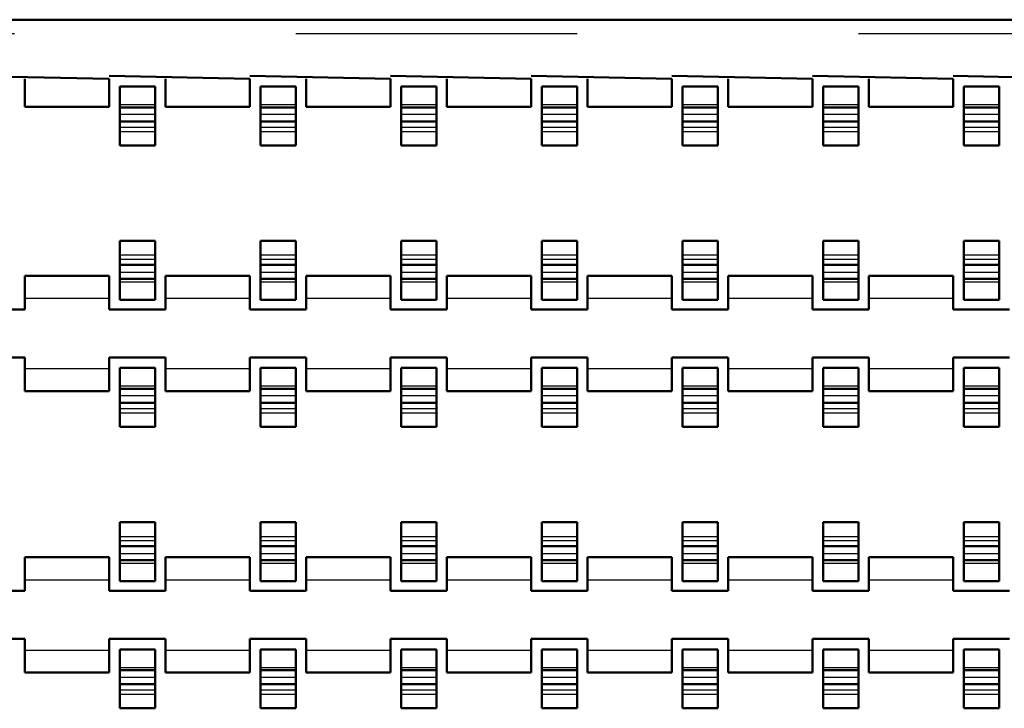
# Model space of a CAD drawing. Header units: inches. Extents: x -1.57 to 1.57, y -0.26 to 0.26.
# Tile 6 of 13: x -0.57 to -0.22, y 0.02 to 0.26. Entities that reach past the tile are written whole.
import ezdxf

# ---------------------------------------------------------------- set-up
doc = ezdxf.new("R2010")
doc.units = ezdxf.units.IN
doc.header["$MEASUREMENT"] = 0
doc.linetypes.add('Dashed', pattern=[2, 1, -1])
for name, color, linetype, lineweight in [('AM_0', 7, 'Continuous', 50), ('AM_4', 3, 'Continuous', 25), ('AM_9', 6, 'Dashed', 25)]:
    doc.layers.add(name, color=color, linetype=linetype, lineweight=lineweight)

# ---------------------------------------------------------------- blocks, each defined once
blk = doc.blocks.new('3_SEAF_50_06_5_L_10_1_A_0_K_TR_cCON2_0_in_SEAF_50_06_5_S_10_2_A_K_TR_4')
at = {"layer": 'AM_0', "ltscale": 0.005537}
for p, q in [((-0.53129, 0.23775), (-0.51871, 0.23775)), ((-0.53129, 0.21682), (-0.53129, 0.23775)), ((-0.51871, 0.23775), (-0.51871, 0.21682)), ((-0.48129, 0.23775), (-0.46871, 0.23775)), ((-0.48129, 0.21682), (-0.48129, 0.23775)), ((-0.46871, 0.23775), (-0.46871, 0.21682)), ((-0.43129, 0.23775), (-0.41871, 0.23775)), ((-0.43129, 0.21682), (-0.43129, 0.23775)), ((-0.41871, 0.23775), (-0.41871, 0.21682)), ((-0.38129, 0.23775), (-0.36871, 0.23775)), ((-0.38129, 0.21682), (-0.38129, 0.23775)), ((-0.36871, 0.23775), (-0.36871, 0.21682)), ((-0.33129, 0.23775), (-0.31871, 0.23775)), ((-0.33129, 0.21682), (-0.33129, 0.23775)), ((-0.31871, 0.23775), (-0.31871, 0.21682)), ((-0.28129, 0.23775), (-0.26871, 0.23775)), ((-0.28129, 0.21682), (-0.28129, 0.23775)), ((-0.26871, 0.23775), (-0.26871, 0.21682)), ((-0.23129, 0.23775), (-0.21871, 0.23775)), ((-0.23129, 0.21682), (-0.23129, 0.23775)), ((-0.21871, 0.23775), (-0.21871, 0.21682)), ((-0.53129, 0.23032), (-0.51871, 0.23032)), ((-0.48129, 0.23032), (-0.46871, 0.23032)), ((-0.43129, 0.23032), (-0.41871, 0.23032)), ((-0.38129, 0.23032), (-0.36871, 0.23032)), ((-0.33129, 0.23032), (-0.31871, 0.23032)), ((-0.28129, 0.23032), (-0.26871, 0.23032)), ((-0.23129, 0.23032), (-0.21871, 0.23032)), ((-0.53129, 0.22537), (-0.51871, 0.22537)), ((-0.48129, 0.22537), (-0.46871, 0.22537)), ((-0.43129, 0.22537), (-0.41871, 0.22537)), ((-0.38129, 0.22537), (-0.36871, 0.22537)), ((-0.33129, 0.22537), (-0.31871, 0.22537)), ((-0.28129, 0.22537), (-0.26871, 0.22537)), ((-0.23129, 0.22537), (-0.21871, 0.22537)), ((-0.53129, 0.21682), (-0.51871, 0.21682)), ((-0.48129, 0.21682), (-0.46871, 0.21682)), ((-0.43129, 0.21682), (-0.41871, 0.21682)), ((-0.38129, 0.21682), (-0.36871, 0.21682)), ((-0.33129, 0.21682), (-0.31871, 0.21682)), ((-0.28129, 0.21682), (-0.26871, 0.21682)), ((-0.23129, 0.21682), (-0.21871, 0.21682)), ((-0.53129, 0.16199), (-0.53129, 0.18293)), ((-0.53129, 0.18293), (-0.51871, 0.18293)), ((-0.51871, 0.18293), (-0.51871, 0.16199)), ((-0.48129, 0.16199), (-0.48129, 0.18293)), ((-0.48129, 0.18293), (-0.46871, 0.18293)), ((-0.46871, 0.18293), (-0.46871, 0.16199)), ((-0.43129, 0.16199), (-0.43129, 0.18293)), ((-0.43129, 0.18293), (-0.41871, 0.18293)), ((-0.41871, 0.18293), (-0.41871, 0.16199)), ((-0.38129, 0.16199), (-0.38129, 0.18293)), ((-0.38129, 0.18293), (-0.36871, 0.18293)), ((-0.36871, 0.18293), (-0.36871, 0.16199)), ((-0.33129, 0.16199), (-0.33129, 0.18293)), ((-0.33129, 0.18293), (-0.31871, 0.18293)), ((-0.31871, 0.18293), (-0.31871, 0.16199)), ((-0.28129, 0.16199), (-0.28129, 0.18293)), ((-0.28129, 0.18293), (-0.26871, 0.18293)), ((-0.26871, 0.18293), (-0.26871, 0.16199)), ((-0.23129, 0.16199), (-0.23129, 0.18293)), ((-0.23129, 0.18293), (-0.21871, 0.18293)), ((-0.21871, 0.18293), (-0.21871, 0.16199)), ((-0.53129, 0.17438), (-0.51871, 0.17438)), ((-0.48129, 0.17438), (-0.46871, 0.17438)), ((-0.43129, 0.17438), (-0.41871, 0.17438)), ((-0.38129, 0.17438), (-0.36871, 0.17438)), ((-0.33129, 0.17438), (-0.31871, 0.17438)), ((-0.28129, 0.17438), (-0.26871, 0.17438)), ((-0.23129, 0.17438), (-0.21871, 0.17438)), ((-0.53129, 0.16942), (-0.51871, 0.16942)), ((-0.48129, 0.16942), (-0.46871, 0.16942)), ((-0.43129, 0.16942), (-0.41871, 0.16942)), ((-0.38129, 0.16942), (-0.36871, 0.16942)), ((-0.33129, 0.16942), (-0.31871, 0.16942)), ((-0.28129, 0.16942), (-0.26871, 0.16942)), ((-0.23129, 0.16942), (-0.21871, 0.16942)), ((-0.53129, 0.16199), (-0.51871, 0.16199)), ((-0.48129, 0.16199), (-0.46871, 0.16199)), ((-0.43129, 0.16199), (-0.41871, 0.16199)), ((-0.38129, 0.16199), (-0.36871, 0.16199)), ((-0.33129, 0.16199), (-0.31871, 0.16199)), ((-0.28129, 0.16199), (-0.26871, 0.16199)), ((-0.23129, 0.16199), (-0.21871, 0.16199)), ((-0.53129, 0.13775), (-0.51871, 0.13775)), ((-0.53129, 0.11682), (-0.53129, 0.13775)), ((-0.51871, 0.13775), (-0.51871, 0.11682)), ((-0.48129, 0.13775), (-0.46871, 0.13775)), ((-0.48129, 0.11682), (-0.48129, 0.13775)), ((-0.46871, 0.13775), (-0.46871, 0.11682)), ((-0.43129, 0.13775), (-0.41871, 0.13775)), ((-0.43129, 0.11682), (-0.43129, 0.13775)), ((-0.41871, 0.13775), (-0.41871, 0.11682)), ((-0.38129, 0.13775), (-0.36871, 0.13775)), ((-0.38129, 0.11682), (-0.38129, 0.13775)), ((-0.36871, 0.13775), (-0.36871, 0.11682)), ((-0.33129, 0.13775), (-0.31871, 0.13775)), ((-0.33129, 0.11682), (-0.33129, 0.13775)), ((-0.31871, 0.13775), (-0.31871, 0.11682)), ((-0.28129, 0.13775), (-0.26871, 0.13775)), ((-0.28129, 0.11682), (-0.28129, 0.13775)), ((-0.26871, 0.13775), (-0.26871, 0.11682)), ((-0.23129, 0.13775), (-0.21871, 0.13775)), ((-0.23129, 0.11682), (-0.23129, 0.13775)), ((-0.21871, 0.13775), (-0.21871, 0.11682)), ((-0.53129, 0.13032), (-0.51871, 0.13032)), ((-0.48129, 0.13032), (-0.46871, 0.13032)), ((-0.43129, 0.13032), (-0.41871, 0.13032)), ((-0.38129, 0.13032), (-0.36871, 0.13032)), ((-0.33129, 0.13032), (-0.31871, 0.13032)), ((-0.28129, 0.13032), (-0.26871, 0.13032)), ((-0.23129, 0.13032), (-0.21871, 0.13032)), ((-0.53129, 0.12537), (-0.51871, 0.12537)), ((-0.48129, 0.12537), (-0.46871, 0.12537)), ((-0.43129, 0.12537), (-0.41871, 0.12537)), ((-0.38129, 0.12537), (-0.36871, 0.12537)), ((-0.33129, 0.12537), (-0.31871, 0.12537)), ((-0.28129, 0.12537), (-0.26871, 0.12537)), ((-0.23129, 0.12537), (-0.21871, 0.12537)), ((-0.53129, 0.11682), (-0.51871, 0.11682)), ((-0.48129, 0.11682), (-0.46871, 0.11682)), ((-0.43129, 0.11682), (-0.41871, 0.11682)), ((-0.38129, 0.11682), (-0.36871, 0.11682)), ((-0.33129, 0.11682), (-0.31871, 0.11682)), ((-0.28129, 0.11682), (-0.26871, 0.11682)), ((-0.23129, 0.11682), (-0.21871, 0.11682)), ((-0.53129, 0.06199), (-0.53129, 0.08293)), ((-0.53129, 0.08293), (-0.51871, 0.08293)), ((-0.51871, 0.08293), (-0.51871, 0.06199)), ((-0.48129, 0.06199), (-0.48129, 0.08293)), ((-0.48129, 0.08293), (-0.46871, 0.08293)), ((-0.46871, 0.08293), (-0.46871, 0.06199)), ((-0.43129, 0.06199), (-0.43129, 0.08293)), ((-0.43129, 0.08293), (-0.41871, 0.08293)), ((-0.41871, 0.08293), (-0.41871, 0.06199)), ((-0.38129, 0.06199), (-0.38129, 0.08293)), ((-0.38129, 0.08293), (-0.36871, 0.08293)), ((-0.36871, 0.08293), (-0.36871, 0.06199)), ((-0.33129, 0.06199), (-0.33129, 0.08293)), ((-0.33129, 0.08293), (-0.31871, 0.08293)), ((-0.31871, 0.08293), (-0.31871, 0.06199)), ((-0.28129, 0.06199), (-0.28129, 0.08293)), ((-0.28129, 0.08293), (-0.26871, 0.08293)), ((-0.26871, 0.08293), (-0.26871, 0.06199)), ((-0.23129, 0.06199), (-0.23129, 0.08293)), ((-0.23129, 0.08293), (-0.21871, 0.08293)), ((-0.21871, 0.08293), (-0.21871, 0.06199)), ((-0.53129, 0.07438), (-0.51871, 0.07438)), ((-0.48129, 0.07438), (-0.46871, 0.07438)), ((-0.43129, 0.07438), (-0.41871, 0.07438)), ((-0.38129, 0.07438), (-0.36871, 0.07438)), ((-0.33129, 0.07438), (-0.31871, 0.07438)), ((-0.28129, 0.07438), (-0.26871, 0.07438)), ((-0.23129, 0.07438), (-0.21871, 0.07438)), ((-0.53129, 0.06942), (-0.51871, 0.06942)), ((-0.48129, 0.06942), (-0.46871, 0.06942)), ((-0.43129, 0.06942), (-0.41871, 0.06942)), ((-0.38129, 0.06942), (-0.36871, 0.06942)), ((-0.33129, 0.06942), (-0.31871, 0.06942)), ((-0.28129, 0.06942), (-0.26871, 0.06942)), ((-0.23129, 0.06942), (-0.21871, 0.06942)), ((-0.53129, 0.06199), (-0.51871, 0.06199)), ((-0.48129, 0.06199), (-0.46871, 0.06199)), ((-0.43129, 0.06199), (-0.41871, 0.06199)), ((-0.38129, 0.06199), (-0.36871, 0.06199)), ((-0.33129, 0.06199), (-0.31871, 0.06199)), ((-0.28129, 0.06199), (-0.26871, 0.06199)), ((-0.23129, 0.06199), (-0.21871, 0.06199)), ((-0.53129, 0.03775), (-0.51871, 0.03775)), ((-0.53129, 0.01682), (-0.53129, 0.03775)), ((-0.51871, 0.03775), (-0.51871, 0.01682)), ((-0.48129, 0.03775), (-0.46871, 0.03775)), ((-0.48129, 0.01682), (-0.48129, 0.03775)), ((-0.46871, 0.03775), (-0.46871, 0.01682)), ((-0.43129, 0.03775), (-0.41871, 0.03775)), ((-0.43129, 0.01682), (-0.43129, 0.03775)), ((-0.41871, 0.03775), (-0.41871, 0.01682)), ((-0.38129, 0.03775), (-0.36871, 0.03775)), ((-0.38129, 0.01682), (-0.38129, 0.03775)), ((-0.36871, 0.03775), (-0.36871, 0.01682)), ((-0.33129, 0.03775), (-0.31871, 0.03775)), ((-0.33129, 0.01682), (-0.33129, 0.03775)), ((-0.31871, 0.03775), (-0.31871, 0.01682)), ((-0.28129, 0.03775), (-0.26871, 0.03775)), ((-0.28129, 0.01682), (-0.28129, 0.03775)), ((-0.26871, 0.03775), (-0.26871, 0.01682)), ((-0.23129, 0.03775), (-0.21871, 0.03775)), ((-0.23129, 0.01682), (-0.23129, 0.03775)), ((-0.21871, 0.03775), (-0.21871, 0.01682)), ((-0.53129, 0.03032), (-0.51871, 0.03032)), ((-0.48129, 0.03032), (-0.46871, 0.03032)), ((-0.43129, 0.03032), (-0.41871, 0.03032)), ((-0.38129, 0.03032), (-0.36871, 0.03032)), ((-0.33129, 0.03032), (-0.31871, 0.03032)), ((-0.28129, 0.03032), (-0.26871, 0.03032)), ((-0.23129, 0.03032), (-0.21871, 0.03032)), ((-0.53129, 0.02537), (-0.51871, 0.02537)), ((-0.48129, 0.02537), (-0.46871, 0.02537)), ((-0.43129, 0.02537), (-0.41871, 0.02537)), ((-0.38129, 0.02537), (-0.36871, 0.02537)), ((-0.33129, 0.02537), (-0.31871, 0.02537)), ((-0.28129, 0.02537), (-0.26871, 0.02537)), ((-0.23129, 0.02537), (-0.21871, 0.02537)), ((-0.53129, 0.01682), (-0.51871, 0.01682)), ((-0.48129, 0.01682), (-0.46871, 0.01682)), ((-0.43129, 0.01682), (-0.41871, 0.01682)), ((-0.38129, 0.01682), (-0.36871, 0.01682)), ((-0.33129, 0.01682), (-0.31871, 0.01682)), ((-0.28129, 0.01682), (-0.26871, 0.01682)), ((-0.23129, 0.01682), (-0.21871, 0.01682))]:
    blk.add_line(p, q, dxfattribs=at)
at = {"layer": 'AM_9', "ltscale": 0.005537}
for p, q in [((1.23129, 0.2565), (-1.23129, 0.2565)), ((-0.53129, 0.23137), (-0.51871, 0.23137)), ((-0.48129, 0.23137), (-0.46871, 0.23137)), ((-0.43129, 0.23137), (-0.41871, 0.23137)), ((-0.38129, 0.23137), (-0.36871, 0.23137)), ((-0.33129, 0.23137), (-0.31871, 0.23137)), ((-0.28129, 0.23137), (-0.26871, 0.23137)), ((-0.23129, 0.23137), (-0.21871, 0.23137)), ((-0.53129, 0.22792), (-0.51871, 0.22792)), ((-0.48129, 0.22792), (-0.46871, 0.22792)), ((-0.43129, 0.22792), (-0.41871, 0.22792)), ((-0.38129, 0.22792), (-0.36871, 0.22792)), ((-0.33129, 0.22792), (-0.31871, 0.22792)), ((-0.28129, 0.22792), (-0.26871, 0.22792)), ((-0.23129, 0.22792), (-0.21871, 0.22792)), ((-0.53129, 0.22332), (-0.51871, 0.22332)), ((-0.53129, 0.22182), (-0.51871, 0.22182)), ((-0.48129, 0.22332), (-0.46871, 0.22332)), ((-0.48129, 0.22182), (-0.46871, 0.22182)), ((-0.43129, 0.22332), (-0.41871, 0.22332)), ((-0.43129, 0.22182), (-0.41871, 0.22182)), ((-0.38129, 0.22332), (-0.36871, 0.22332)), ((-0.38129, 0.22182), (-0.36871, 0.22182)), ((-0.33129, 0.22332), (-0.31871, 0.22332)), ((-0.33129, 0.22182), (-0.31871, 0.22182)), ((-0.28129, 0.22332), (-0.26871, 0.22332)), ((-0.28129, 0.22182), (-0.26871, 0.22182)), ((-0.23129, 0.22332), (-0.21871, 0.22332)), ((-0.23129, 0.22182), (-0.21871, 0.22182)), ((-0.53129, 0.17792), (-0.51871, 0.17792)), ((-0.53129, 0.17643), (-0.51871, 0.17643)), ((-0.48129, 0.17792), (-0.46871, 0.17792)), ((-0.48129, 0.17643), (-0.46871, 0.17643)), ((-0.43129, 0.17792), (-0.41871, 0.17792)), ((-0.43129, 0.17643), (-0.41871, 0.17643)), ((-0.38129, 0.17792), (-0.36871, 0.17792)), ((-0.38129, 0.17643), (-0.36871, 0.17643)), ((-0.33129, 0.17792), (-0.31871, 0.17792)), ((-0.33129, 0.17643), (-0.31871, 0.17643)), ((-0.28129, 0.17792), (-0.26871, 0.17792)), ((-0.28129, 0.17643), (-0.26871, 0.17643)), ((-0.23129, 0.17792), (-0.21871, 0.17792)), ((-0.23129, 0.17643), (-0.21871, 0.17643)), ((-0.53129, 0.17182), (-0.51871, 0.17182)), ((-0.48129, 0.17182), (-0.46871, 0.17182)), ((-0.43129, 0.17182), (-0.41871, 0.17182)), ((-0.38129, 0.17182), (-0.36871, 0.17182)), ((-0.33129, 0.17182), (-0.31871, 0.17182)), ((-0.28129, 0.17182), (-0.26871, 0.17182)), ((-0.23129, 0.17182), (-0.21871, 0.17182)), ((-0.53129, 0.16837), (-0.51871, 0.16837)), ((-0.48129, 0.16837), (-0.46871, 0.16837)), ((-0.43129, 0.16837), (-0.41871, 0.16837)), ((-0.38129, 0.16837), (-0.36871, 0.16837)), ((-0.33129, 0.16837), (-0.31871, 0.16837)), ((-0.28129, 0.16837), (-0.26871, 0.16837)), ((-0.23129, 0.16837), (-0.21871, 0.16837)), ((-0.53129, 0.13137), (-0.51871, 0.13137)), ((-0.48129, 0.13137), (-0.46871, 0.13137)), ((-0.43129, 0.13137), (-0.41871, 0.13137)), ((-0.38129, 0.13137), (-0.36871, 0.13137)), ((-0.33129, 0.13137), (-0.31871, 0.13137)), ((-0.28129, 0.13137), (-0.26871, 0.13137)), ((-0.23129, 0.13137), (-0.21871, 0.13137)), ((-0.53129, 0.12792), (-0.51871, 0.12792)), ((-0.48129, 0.12792), (-0.46871, 0.12792)), ((-0.43129, 0.12792), (-0.41871, 0.12792)), ((-0.38129, 0.12792), (-0.36871, 0.12792)), ((-0.33129, 0.12792), (-0.31871, 0.12792)), ((-0.28129, 0.12792), (-0.26871, 0.12792)), ((-0.23129, 0.12792), (-0.21871, 0.12792)), ((-0.53129, 0.12332), (-0.51871, 0.12332)), ((-0.48129, 0.12332), (-0.46871, 0.12332)), ((-0.43129, 0.12332), (-0.41871, 0.12332)), ((-0.38129, 0.12332), (-0.36871, 0.12332)), ((-0.33129, 0.12332), (-0.31871, 0.12332)), ((-0.28129, 0.12332), (-0.26871, 0.12332)), ((-0.23129, 0.12332), (-0.21871, 0.12332)), ((-0.53129, 0.12182), (-0.51871, 0.12182)), ((-0.48129, 0.12182), (-0.46871, 0.12182)), ((-0.43129, 0.12182), (-0.41871, 0.12182)), ((-0.38129, 0.12182), (-0.36871, 0.12182)), ((-0.33129, 0.12182), (-0.31871, 0.12182)), ((-0.28129, 0.12182), (-0.26871, 0.12182)), ((-0.23129, 0.12182), (-0.21871, 0.12182)), ((-0.53129, 0.07792), (-0.51871, 0.07792)), ((-0.48129, 0.07792), (-0.46871, 0.07792)), ((-0.43129, 0.07792), (-0.41871, 0.07792)), ((-0.38129, 0.07792), (-0.36871, 0.07792)), ((-0.33129, 0.07792), (-0.31871, 0.07792)), ((-0.28129, 0.07792), (-0.26871, 0.07792)), ((-0.23129, 0.07792), (-0.21871, 0.07792)), ((-0.53129, 0.07643), (-0.51871, 0.07643)), ((-0.48129, 0.07643), (-0.46871, 0.07643)), ((-0.43129, 0.07643), (-0.41871, 0.07643)), ((-0.38129, 0.07643), (-0.36871, 0.07643)), ((-0.33129, 0.07643), (-0.31871, 0.07643)), ((-0.28129, 0.07643), (-0.26871, 0.07643)), ((-0.23129, 0.07643), (-0.21871, 0.07643)), ((-0.53129, 0.07182), (-0.51871, 0.07182)), ((-0.48129, 0.07182), (-0.46871, 0.07182)), ((-0.43129, 0.07182), (-0.41871, 0.07182)), ((-0.38129, 0.07182), (-0.36871, 0.07182)), ((-0.33129, 0.07182), (-0.31871, 0.07182)), ((-0.28129, 0.07182), (-0.26871, 0.07182)), ((-0.23129, 0.07182), (-0.21871, 0.07182)), ((-0.53129, 0.06837), (-0.51871, 0.06837)), ((-0.48129, 0.06837), (-0.46871, 0.06837)), ((-0.43129, 0.06837), (-0.41871, 0.06837)), ((-0.38129, 0.06837), (-0.36871, 0.06837)), ((-0.33129, 0.06837), (-0.31871, 0.06837)), ((-0.28129, 0.06837), (-0.26871, 0.06837)), ((-0.23129, 0.06837), (-0.21871, 0.06837)), ((-0.53129, 0.03137), (-0.51871, 0.03137)), ((-0.48129, 0.03137), (-0.46871, 0.03137)), ((-0.43129, 0.03137), (-0.41871, 0.03137)), ((-0.38129, 0.03137), (-0.36871, 0.03137)), ((-0.33129, 0.03137), (-0.31871, 0.03137)), ((-0.28129, 0.03137), (-0.26871, 0.03137)), ((-0.23129, 0.03137), (-0.21871, 0.03137)), ((-0.53129, 0.02792), (-0.51871, 0.02792)), ((-0.48129, 0.02792), (-0.46871, 0.02792)), ((-0.43129, 0.02792), (-0.41871, 0.02792)), ((-0.38129, 0.02792), (-0.36871, 0.02792)), ((-0.33129, 0.02792), (-0.31871, 0.02792)), ((-0.28129, 0.02792), (-0.26871, 0.02792)), ((-0.23129, 0.02792), (-0.21871, 0.02792)), ((-0.53129, 0.02332), (-0.51871, 0.02332)), ((-0.53129, 0.02182), (-0.51871, 0.02182)), ((-0.48129, 0.02332), (-0.46871, 0.02332)), ((-0.48129, 0.02182), (-0.46871, 0.02182)), ((-0.43129, 0.02332), (-0.41871, 0.02332)), ((-0.43129, 0.02182), (-0.41871, 0.02182)), ((-0.38129, 0.02332), (-0.36871, 0.02332)), ((-0.38129, 0.02182), (-0.36871, 0.02182)), ((-0.33129, 0.02332), (-0.31871, 0.02332)), ((-0.33129, 0.02182), (-0.31871, 0.02182)), ((-0.28129, 0.02332), (-0.26871, 0.02332)), ((-0.28129, 0.02182), (-0.26871, 0.02182)), ((-0.23129, 0.02332), (-0.21871, 0.02332)), ((-0.23129, 0.02182), (-0.21871, 0.02182))]:
    blk.add_line(p, q, dxfattribs=at)
blk = doc.blocks.new('4_SEAF_50_06_5_L_10_1_A_0_K_TR_BODY_2_0_in_SEAF_50_06_5_S_10_2_A_K_TR_4')
at = {"layer": 'AM_0', "ltscale": 0.006254}
for p, q in [((1.348, 0.2615), (-1.381, 0.2615)), ((-0.535, 0.2405), (-0.585, 0.2415)), ((-0.485, 0.2405), (-0.535, 0.2415)), ((-0.435, 0.2405), (-0.485, 0.2415)), ((-0.385, 0.2405), (-0.435, 0.2415)), ((-0.335, 0.2405), (-0.385, 0.2415)), ((-0.285, 0.2405), (-0.335, 0.2415)), ((-0.235, 0.2405), (-0.285, 0.2415)), ((-0.185, 0.2405), (-0.235, 0.2415)), ((-0.565, 0.2405), (-0.565, 0.2305)), ((-0.535, 0.2305), (-0.535, 0.2405)), ((-0.515, 0.2405), (-0.515, 0.2305)), ((-0.485, 0.2305), (-0.485, 0.2405)), ((-0.465, 0.2405), (-0.465, 0.2305)), ((-0.435, 0.2305), (-0.435, 0.2405)), ((-0.415, 0.2405), (-0.415, 0.2305)), ((-0.385, 0.2305), (-0.385, 0.2405)), ((-0.365, 0.2405), (-0.365, 0.2305)), ((-0.335, 0.2305), (-0.335, 0.2405)), ((-0.315, 0.2405), (-0.315, 0.2305)), ((-0.285, 0.2305), (-0.285, 0.2405)), ((-0.265, 0.2405), (-0.265, 0.2305)), ((-0.235, 0.2305), (-0.235, 0.2405)), ((-0.535, 0.2305), (-0.565, 0.2305)), ((-0.485, 0.2305), (-0.515, 0.2305)), ((-0.435, 0.2305), (-0.465, 0.2305)), ((-0.385, 0.2305), (-0.415, 0.2305)), ((-0.335, 0.2305), (-0.365, 0.2305)), ((-0.285, 0.2305), (-0.315, 0.2305)), ((-0.235, 0.2305), (-0.265, 0.2305)), ((-0.565, 0.1705), (-0.535, 0.1705)), ((-0.565, 0.1705), (-0.565, 0.1585)), ((-0.535, 0.1585), (-0.535, 0.1705)), ((-0.515, 0.1705), (-0.485, 0.1705)), ((-0.515, 0.1705), (-0.515, 0.1585)), ((-0.485, 0.1585), (-0.485, 0.1705)), ((-0.465, 0.1705), (-0.435, 0.1705)), ((-0.465, 0.1705), (-0.465, 0.1585)), ((-0.435, 0.1585), (-0.435, 0.1705)), ((-0.415, 0.1705), (-0.385, 0.1705)), ((-0.415, 0.1705), (-0.415, 0.1585)), ((-0.385, 0.1585), (-0.385, 0.1705)), ((-0.365, 0.1705), (-0.335, 0.1705)), ((-0.365, 0.1705), (-0.365, 0.1585)), ((-0.335, 0.1585), (-0.335, 0.1705)), ((-0.315, 0.1705), (-0.285, 0.1705)), ((-0.315, 0.1705), (-0.315, 0.1585)), ((-0.285, 0.1585), (-0.285, 0.1705)), ((-0.265, 0.1705), (-0.235, 0.1705)), ((-0.265, 0.1705), (-0.265, 0.1585)), ((-0.235, 0.1585), (-0.235, 0.1705)), ((-0.565, 0.1585), (-0.585, 0.1585)), ((-0.515, 0.1585), (-0.535, 0.1585)), ((-0.465, 0.1585), (-0.485, 0.1585)), ((-0.415, 0.1585), (-0.435, 0.1585)), ((-0.365, 0.1585), (-0.385, 0.1585)), ((-0.315, 0.1585), (-0.335, 0.1585)), ((-0.265, 0.1585), (-0.285, 0.1585)), ((-0.215, 0.1585), (-0.235, 0.1585)), ((-0.585, 0.1415), (-0.565, 0.1415)), ((-0.565, 0.1415), (-0.565, 0.1295)), ((-0.535, 0.1295), (-0.535, 0.1415)), ((-0.535, 0.1415), (-0.515, 0.1415)), ((-0.515, 0.1415), (-0.515, 0.1295)), ((-0.485, 0.1295), (-0.485, 0.1415)), ((-0.485, 0.1415), (-0.465, 0.1415)), ((-0.465, 0.1415), (-0.465, 0.1295)), ((-0.435, 0.1295), (-0.435, 0.1415)), ((-0.435, 0.1415), (-0.415, 0.1415)), ((-0.415, 0.1415), (-0.415, 0.1295)), ((-0.385, 0.1295), (-0.385, 0.1415)), ((-0.385, 0.1415), (-0.365, 0.1415)), ((-0.365, 0.1415), (-0.365, 0.1295)), ((-0.335, 0.1295), (-0.335, 0.1415)), ((-0.335, 0.1415), (-0.315, 0.1415)), ((-0.315, 0.1415), (-0.315, 0.1295)), ((-0.285, 0.1295), (-0.285, 0.1415)), ((-0.285, 0.1415), (-0.265, 0.1415)), ((-0.265, 0.1415), (-0.265, 0.1295)), ((-0.235, 0.1295), (-0.235, 0.1415)), ((-0.235, 0.1415), (-0.215, 0.1415)), ((-0.565, 0.1295), (-0.535, 0.1295)), ((-0.515, 0.1295), (-0.485, 0.1295)), ((-0.465, 0.1295), (-0.435, 0.1295)), ((-0.415, 0.1295), (-0.385, 0.1295)), ((-0.365, 0.1295), (-0.335, 0.1295)), ((-0.315, 0.1295), (-0.285, 0.1295)), ((-0.265, 0.1295), (-0.235, 0.1295)), ((-0.565, 0.0705), (-0.565, 0.0585)), ((-0.565, 0.0705), (-0.535, 0.0705)), ((-0.535, 0.0585), (-0.535, 0.0705)), ((-0.515, 0.0705), (-0.515, 0.0585)), ((-0.515, 0.0705), (-0.485, 0.0705)), ((-0.485, 0.0585), (-0.485, 0.0705)), ((-0.465, 0.0705), (-0.435, 0.0705)), ((-0.465, 0.0705), (-0.465, 0.0585)), ((-0.435, 0.0585), (-0.435, 0.0705)), ((-0.415, 0.0705), (-0.415, 0.0585)), ((-0.415, 0.0705), (-0.385, 0.0705)), ((-0.385, 0.0585), (-0.385, 0.0705)), ((-0.365, 0.0705), (-0.365, 0.0585)), ((-0.365, 0.0705), (-0.335, 0.0705)), ((-0.335, 0.0585), (-0.335, 0.0705)), ((-0.315, 0.0705), (-0.285, 0.0705)), ((-0.315, 0.0705), (-0.315, 0.0585)), ((-0.285, 0.0585), (-0.285, 0.0705)), ((-0.265, 0.0705), (-0.235, 0.0705)), ((-0.265, 0.0705), (-0.265, 0.0585)), ((-0.235, 0.0585), (-0.235, 0.0705)), ((-0.565, 0.0585), (-0.585, 0.0585)), ((-0.515, 0.0585), (-0.535, 0.0585)), ((-0.465, 0.0585), (-0.485, 0.0585)), ((-0.415, 0.0585), (-0.435, 0.0585)), ((-0.365, 0.0585), (-0.385, 0.0585)), ((-0.315, 0.0585), (-0.335, 0.0585)), ((-0.265, 0.0585), (-0.285, 0.0585)), ((-0.215, 0.0585), (-0.235, 0.0585)), ((-0.585, 0.0415), (-0.565, 0.0415)), ((-0.565, 0.0415), (-0.565, 0.0295)), ((-0.535, 0.0295), (-0.535, 0.0415)), ((-0.535, 0.0415), (-0.515, 0.0415)), ((-0.515, 0.0415), (-0.515, 0.0295)), ((-0.485, 0.0295), (-0.485, 0.0415)), ((-0.485, 0.0415), (-0.465, 0.0415)), ((-0.465, 0.0415), (-0.465, 0.0295)), ((-0.435, 0.0295), (-0.435, 0.0415)), ((-0.435, 0.0415), (-0.415, 0.0415)), ((-0.415, 0.0415), (-0.415, 0.0295)), ((-0.385, 0.0295), (-0.385, 0.0415)), ((-0.385, 0.0415), (-0.365, 0.0415)), ((-0.365, 0.0415), (-0.365, 0.0295)), ((-0.335, 0.0295), (-0.335, 0.0415)), ((-0.335, 0.0415), (-0.315, 0.0415)), ((-0.315, 0.0415), (-0.315, 0.0295)), ((-0.285, 0.0295), (-0.285, 0.0415)), ((-0.285, 0.0415), (-0.265, 0.0415)), ((-0.265, 0.0415), (-0.265, 0.0295)), ((-0.235, 0.0295), (-0.235, 0.0415)), ((-0.235, 0.0415), (-0.215, 0.0415)), ((-0.565, 0.0295), (-0.535, 0.0295)), ((-0.515, 0.0295), (-0.485, 0.0295)), ((-0.465, 0.0295), (-0.435, 0.0295)), ((-0.415, 0.0295), (-0.385, 0.0295)), ((-0.365, 0.0295), (-0.335, 0.0295)), ((-0.315, 0.0295), (-0.285, 0.0295)), ((-0.265, 0.0295), (-0.235, 0.0295))]:
    blk.add_line(p, q, dxfattribs=at)
at = {"layer": 'AM_4', "ltscale": 0.006254}
for p, q in [((-0.565, 0.1625), (-0.535, 0.1625)), ((-0.515, 0.1625), (-0.485, 0.1625)), ((-0.465, 0.1625), (-0.435, 0.1625)), ((-0.415, 0.1625), (-0.385, 0.1625)), ((-0.365, 0.1625), (-0.335, 0.1625)), ((-0.315, 0.1625), (-0.285, 0.1625)), ((-0.265, 0.1625), (-0.235, 0.1625)), ((-0.565, 0.1375), (-0.535, 0.1375)), ((-0.515, 0.1375), (-0.485, 0.1375)), ((-0.465, 0.1375), (-0.435, 0.1375)), ((-0.415, 0.1375), (-0.385, 0.1375)), ((-0.365, 0.1375), (-0.335, 0.1375)), ((-0.315, 0.1375), (-0.285, 0.1375)), ((-0.265, 0.1375), (-0.235, 0.1375)), ((-0.565, 0.0625), (-0.535, 0.0625)), ((-0.515, 0.0625), (-0.485, 0.0625)), ((-0.465, 0.0625), (-0.435, 0.0625)), ((-0.415, 0.0625), (-0.385, 0.0625)), ((-0.365, 0.0625), (-0.335, 0.0625)), ((-0.315, 0.0625), (-0.285, 0.0625)), ((-0.265, 0.0625), (-0.235, 0.0625)), ((-0.565, 0.0375), (-0.535, 0.0375)), ((-0.515, 0.0375), (-0.485, 0.0375)), ((-0.465, 0.0375), (-0.435, 0.0375)), ((-0.415, 0.0375), (-0.385, 0.0375)), ((-0.365, 0.0375), (-0.335, 0.0375)), ((-0.315, 0.0375), (-0.285, 0.0375)), ((-0.265, 0.0375), (-0.235, 0.0375))]:
    blk.add_line(p, q, dxfattribs=at)

msp = doc.modelspace()

# ---------------------------------------------------------------- block references
for name in ['4_SEAF_50_06_5_L_10_1_A_0_K_TR_BODY_2_0_in_SEAF_50_06_5_S_10_2_A_K_TR_4', '3_SEAF_50_06_5_L_10_1_A_0_K_TR_cCON2_0_in_SEAF_50_06_5_S_10_2_A_K_TR_4']:
    msp.add_blockref(name, (0, 0))

doc.saveas('drawing.dxf')
